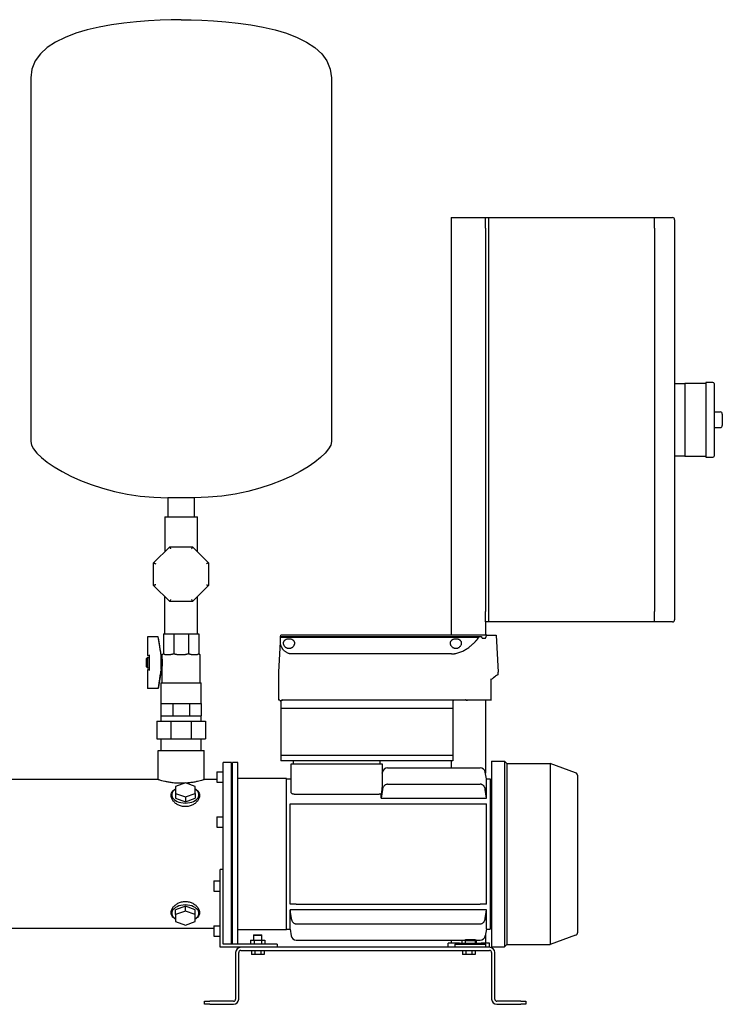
# Model space of a CAD drawing. Header units: millimetres. Extents: x 13 to 1875, y 9 to 959.
# Tile 2 of 6: x 404 to 1082, y 9 to 959. Entities that reach past the tile are written whole.
import ezdxf

# ---------------------------------------------------------------- set-up
doc = ezdxf.new("R2010")
doc.units = ezdxf.units.MM

msp = doc.modelspace()

# ---------------------------------------------------------------- linework, layer by layer
at = {"color": 7, "linetype": 'Continuous', "lineweight": 25}
for p, q in [((414.89, 902.71), (414.89, 551.85)), ((704.89, 902.71), (704.89, 551.85)), ((820.49, 767.96), (820.49, 365.26)), ((820.49, 767.96), (853.49, 767.96)), ((853.49, 767.96), (856.49, 767.96)), ((853.49, 757.96), (853.49, 767.96)), ((856.49, 767.96), (856.49, 757.96)), ((856.49, 767.96), (1016.49, 767.96)), ((1016.49, 757.96), (1016.49, 767.96)), ((1016.49, 767.96), (1034, 767.96)), ((1036, 765.96), (1036, 757.96)), ((853.49, 757.96), (853.49, 387.96)), ((856.49, 757.96), (856.49, 387.96)), ((1016.49, 757.96), (1016.49, 387.96)), ((1036, 757.96), (1036, 387.96)), ((1073, 608.96), (1066, 608.96)), ((1066, 608.96), (1066, 572.96)), ((1036, 607.96), (1046, 607.96)), ((1066, 607.96), (1046, 607.96)), ((1046, 607.96), (1046, 597.96)), ((1074, 607.96), (1074, 537.96)), ((1046, 597.96), (1046, 572.96)), ((1074, 580.46), (1080, 580.46)), ((1046, 572.96), (1046, 547.96)), ((1066, 572.96), (1066, 536.96)), ((1082, 578.46), (1082, 567.46)), ((1074, 565.46), (1080, 565.46)), ((1046, 547.96), (1046, 537.96)), ((1046, 537.96), (1036, 537.96)), ((1046, 537.96), (1066, 537.96)), ((1066, 536.96), (1073, 536.96)), ((572.59, 497.71), (547.19, 497.71)), ((547.19, 497.71), (547.19, 479.36)), ((572.59, 497.71), (572.59, 479.36)), ((544.19, 479.36), (544.19, 445.73)), ((544.19, 479.36), (559.89, 479.36)), ((559.89, 479.36), (575.59, 479.36)), ((575.59, 445.73), (575.59, 479.36)), ((533.39, 434.93), (548.91, 450.46)), ((548.91, 450.46), (570.86, 450.46)), ((570.86, 450.46), (586.39, 434.93)), ((533.39, 412.98), (533.39, 434.93)), ((586.39, 434.93), (586.39, 412.98)), ((548.91, 397.46), (533.39, 412.98)), ((586.39, 412.98), (570.86, 397.46)), ((544.01, 402.35), (544.01, 366.56)), ((575.76, 366.56), (575.76, 402.35)), ((570.86, 397.46), (548.91, 397.46)), ((853.49, 377.96), (853.49, 387.96)), ((856.49, 387.96), (856.49, 377.96)), ((1016.49, 377.96), (1016.49, 387.96)), ((1036, 387.96), (1036, 379.96)), ((853.49, 377.96), (853.49, 365.26)), ((856.49, 377.96), (853.49, 377.96)), ((1016.49, 377.96), (856.49, 377.96)), ((1034, 377.96), (1016.49, 377.96)), ((537.9, 363.56), (527.41, 363.56)), ((527.41, 363.37), (527.41, 363.56)), ((527.41, 363.37), (527.41, 345.43)), ((537.9, 363.37), (527.41, 363.37)), ((537.9, 363.37), (537.9, 363.56)), ((540.91, 344.56), (537.9, 363.56)), ((542.89, 366.56), (542.89, 347.56)), ((542.89, 366.56), (552.84, 366.56)), ((552.84, 366.56), (552.84, 347.56)), ((552.84, 366.56), (566.93, 366.56)), ((566.93, 366.56), (566.93, 347.56)), ((566.93, 366.56), (576.89, 366.56)), ((576.89, 366.56), (576.89, 347.56)), ((655.87, 363.03), (655.9, 363.71)), ((655.87, 363.03), (847.25, 363.03)), ((655.9, 363.71), (655.99, 365.26)), ((655.9, 363.71), (847.98, 363.71)), ((854.76, 365.26), (655.99, 365.26)), ((847.98, 363.71), (849.47, 363.71)), ((850.4, 362.25), (853.65, 362.25)), ((854.76, 365.26), (863.99, 365.26)), ((863.99, 365.26), (865.87, 329.38)), ((654.11, 329.38), (655.64, 358.74)), ((526.41, 342.56), (527.41, 343.56)), ((526.41, 334.56), (526.41, 342.56)), ((527.41, 345.43), (529.41, 345.43)), ((527.41, 343.56), (529.41, 343.56)), ((527.41, 343.56), (527.41, 333.56)), ((529.41, 345.17), (529.41, 346.06)), ((529.41, 331.94), (529.41, 345.17)), ((540.67, 331.94), (540.67, 345.17)), ((540.91, 332.56), (540.91, 344.56)), ((540.91, 343.56), (541.41, 343.56)), ((541.41, 346.56), (541.41, 343.56)), ((541.41, 346.56), (541.89, 346.56)), ((544.21, 346.56), (550.1, 346.56)), ((555.72, 346.56), (559.89, 346.56)), ((559.89, 346.56), (564.05, 346.56)), ((569.67, 346.56), (575.56, 346.56)), ((577.89, 346.56), (578.36, 346.56)), ((578.36, 319.13), (578.36, 346.56)), ((820.73, 347.06), (665.99, 347.06)), ((526.41, 334.56), (527.41, 333.56)), ((527.41, 333.56), (529.41, 333.56)), ((540.91, 332.56), (537.9, 313.56)), ((540.91, 333.56), (541.41, 333.56)), ((541.41, 333.56), (541.41, 319.13)), ((527.41, 331.68), (527.41, 313.74)), ((529.41, 331.68), (527.41, 331.68)), ((529.41, 331.06), (529.41, 331.94)), ((654.15, 302.26), (654.1, 329.33)), ((865.86, 327.77), (865.87, 329.33)), ((537.9, 313.74), (527.41, 313.74)), ((527.41, 313.56), (527.41, 313.74)), ((537.9, 313.56), (527.41, 313.56)), ((537.9, 313.56), (537.9, 313.74)), ((540.41, 319.13), (540.41, 299.13)), ((540.41, 319.13), (559.89, 319.13)), ((559.89, 319.13), (579.36, 319.13)), ((579.36, 299.13), (579.36, 319.13)), ((859.01, 322.59), (858.95, 322.88)), ((858.97, 302.13), (859.01, 322.59)), ((540.41, 299.13), (540.41, 287.13)), ((540.41, 299.13), (546.11, 299.13)), ((546.11, 299.13), (551.82, 299.13)), ((551.82, 299.13), (551.82, 287.13)), ((551.82, 299.13), (559.89, 299.13)), ((559.89, 299.13), (567.95, 299.13)), ((567.95, 299.13), (567.95, 287.13)), ((567.95, 299.13), (573.66, 299.13)), ((573.66, 299.13), (579.36, 299.13)), ((579.36, 299.13), (579.36, 287.13)), ((654.99, 302.26), (654.15, 302.26)), ((656.1, 302.26), (655.99, 302.26)), ((655.99, 302.26), (655.99, 294.26)), ((657.09, 302.26), (656.83, 302.26)), ((836.23, 302.26), (657.09, 302.26)), ((821.99, 301.26), (821.99, 294.26)), ((847.15, 302.26), (836.23, 302.26)), ((858.91, 302.26), (847.15, 302.26)), ((853.49, 302.26), (853.49, 232.13)), ((540.41, 287.13), (540.41, 282.13)), ((540.41, 287.13), (546.11, 287.13)), ((546.11, 287.13), (551.82, 287.13)), ((551.82, 287.13), (559.89, 287.13)), ((559.89, 287.13), (567.95, 287.13)), ((567.95, 287.13), (573.66, 287.13)), ((573.66, 287.13), (579.36, 287.13)), ((579.36, 282.13), (579.36, 287.13)), ((821.99, 294.26), (655.99, 294.26)), ((655.99, 294.26), (655.99, 248.96)), ((821.99, 294.26), (821.99, 248.96)), ((536.39, 282.13), (536.39, 265.13)), ((536.39, 282.13), (550.15, 282.13)), ((550.15, 282.13), (550.15, 265.13)), ((550.15, 282.13), (569.62, 282.13)), ((569.62, 282.13), (569.62, 265.13)), ((569.62, 282.13), (583.39, 282.13)), ((583.39, 282.13), (583.39, 265.13)), ((536.39, 265.13), (550.15, 265.13)), ((540.41, 265.13), (540.41, 253.96)), ((550.15, 265.13), (569.62, 265.13)), ((569.62, 265.13), (583.39, 265.13)), ((579.36, 253.96), (579.36, 265.13)), ((537.64, 253.96), (582.14, 253.96)), ((537.64, 225.71), (537.64, 253.96)), ((582.14, 225.71), (582.14, 253.96)), ((821.99, 248.96), (655.99, 248.96)), ((655.99, 248.96), (655.99, 243.96)), ((821.99, 248.96), (821.99, 243.96)), ((608.49, 242.21), (600.49, 242.21)), ((600.49, 125.39), (600.49, 242.21)), ((608.49, 66.96), (608.49, 242.21)), ((609.49, 240.71), (608.49, 240.71)), ((614.49, 242.21), (609.49, 242.21)), ((609.49, 66.96), (609.49, 242.21)), ((614.49, 66.96), (614.49, 242.21)), ((821.99, 243.96), (655.99, 243.96)), ((665.99, 213.75), (665.99, 240.96)), ((665.99, 240.96), (668.99, 240.96)), ((668.49, 240.96), (668.49, 243.96)), ((668.99, 240.96), (750.99, 240.96)), ((750.99, 240.96), (753.99, 240.96)), ((751.49, 243.96), (751.49, 240.96)), ((753.99, 240.96), (753.99, 220.51)), ((820.49, 243.96), (820.49, 236.96)), ((859.49, 243.51), (871.79, 243.51)), ((859.49, 243.51), (859.49, 64.41)), ((871.79, 243.51), (871.79, 64.41)), ((874.09, 241.21), (871.79, 243.51)), ((874.09, 241.21), (874.09, 66.71)), ((874.09, 241.21), (915.93, 241.21)), ((915.93, 241.21), (915.93, 66.71)), ((940.51, 232.26), (915.93, 241.21)), ((594.49, 233.33), (594.49, 223.33)), ((594.49, 233.33), (600.49, 233.33)), ((753.99, 232.13), (754.11, 232.82)), ((759.03, 236.96), (848.44, 236.96)), ((854.49, 226.46), (853.36, 232.82)), ((942.49, 78.47), (942.49, 229.44)), ((537.64, 225.71), (352.89, 225.71)), ((563.99, 222.57), (554.49, 219.19)), ((554.49, 219.19), (554.49, 212.44)), ((573.49, 219.19), (563.99, 222.57)), ((573.49, 212.44), (573.49, 219.19)), ((594.49, 225.71), (582.14, 225.71)), ((594.49, 223.33), (600.49, 223.33)), ((661.49, 226.96), (614.49, 226.96)), ((661.49, 80.96), (661.49, 226.96)), ((661.49, 226.46), (665.99, 226.46)), ((759.03, 221.31), (848.44, 221.31)), ((854.49, 207.84), (854.49, 226.46)), ((854.49, 226.46), (857.99, 226.46)), ((857.99, 226.46), (857.99, 81.46)), ((857.99, 223.96), (859.49, 223.96)), ((554.49, 212.44), (554.49, 207.71)), ((554.49, 212.44), (563.99, 209.06)), ((563.99, 209.06), (573.49, 212.44)), ((563.99, 209.06), (563.99, 204.33)), ((573.49, 212.44), (573.49, 207.71)), ((668.99, 211.58), (750.99, 211.58)), ((752.99, 207.84), (752.99, 212.15)), ((554.49, 207.71), (563.99, 204.33)), ((563.99, 204.33), (573.49, 207.71)), ((664.99, 105.46), (664.99, 202.46)), ((671.03, 202.46), (848.44, 202.46)), ((752.99, 207.84), (854.49, 207.84)), ((854.49, 105.46), (854.49, 202.46)), ((594.49, 189.76), (600.49, 189.76)), ((594.49, 189.76), (594.49, 179.76)), ((594.49, 179.76), (600.49, 179.76)), ((597.49, 63.96), (597.49, 138.96)), ((600.49, 138.96), (597.49, 138.96)), ((591.49, 128.15), (597.49, 128.15)), ((591.49, 128.15), (591.49, 118.15)), ((600.49, 66.96), (600.49, 125.39)), ((591.49, 118.15), (597.49, 118.15)), ((671.03, 105.46), (848.44, 105.46)), ((563.99, 103.58), (554.49, 100.2)), ((554.49, 95.47), (554.49, 100.2)), ((563.99, 98.85), (554.49, 95.47)), ((554.49, 95.47), (554.49, 88.72)), ((563.99, 98.85), (563.99, 103.58)), ((573.49, 100.2), (563.99, 103.58)), ((573.49, 95.47), (563.99, 98.85)), ((573.49, 95.47), (573.49, 100.2)), ((573.49, 88.72), (573.49, 95.47)), ((854.49, 100.07), (664.99, 100.07)), ((664.99, 81.46), (664.99, 100.07)), ((854.49, 81.46), (854.49, 100.07)), ((554.49, 88.72), (563.99, 85.34)), ((563.99, 85.34), (573.49, 88.72)), ((671.03, 86.6), (848.44, 86.6)), ((591.49, 82.21), (386.49, 82.21)), ((591.49, 84.58), (597.49, 84.58)), ((591.49, 84.58), (591.49, 74.58)), ((661.49, 80.96), (614.49, 80.96)), ((661.49, 81.46), (664.99, 81.46)), ((664.99, 81.46), (666.11, 75.09)), ((854.49, 81.46), (853.36, 75.09)), ((854.49, 81.46), (857.99, 81.46)), ((857.99, 83.96), (859.49, 83.96)), ((591.49, 74.58), (597.49, 74.58)), ((652.49, 66.96), (600.49, 66.96)), ((609.49, 67.21), (608.49, 67.21)), ((626.96, 70.96), (626.96, 66.96)), ((626.96, 70.96), (630.42, 70.96)), ((630.19, 75.96), (629.89, 75.66)), ((629.89, 75.66), (629.89, 70.96)), ((629.89, 75.66), (633.89, 75.66)), ((630.19, 75.96), (633.89, 75.96)), ((630.42, 70.96), (630.42, 66.96)), ((630.42, 70.96), (637.35, 70.96)), ((633.89, 75.96), (637.59, 75.96)), ((633.89, 75.66), (637.89, 75.66)), ((637.35, 70.96), (637.35, 66.96)), ((637.35, 70.96), (640.81, 70.96)), ((637.89, 75.66), (637.59, 75.96)), ((637.89, 70.96), (637.89, 75.66)), ((640.81, 70.96), (640.81, 66.96)), ((652.49, 66.96), (652.49, 63.96)), ((671.03, 70.96), (833.49, 70.96)), ((817.49, 63.96), (817.49, 67.96)), ((828.49, 67.96), (817.49, 67.96)), ((820.49, 70.96), (820.49, 67.96)), ((823.99, 66.96), (823.99, 63.96)), ((823.99, 66.96), (838.99, 66.96)), ((828.49, 67.96), (828.49, 66.96)), ((828.49, 67.96), (838.99, 67.96)), ((830.56, 70.96), (830.56, 67.96)), ((833.49, 70.96), (844.49, 70.96)), ((834.02, 70.96), (833.99, 70.46)), ((833.99, 70.46), (833.99, 67.96)), ((833.99, 70.46), (838.99, 70.46)), ((838.99, 70.46), (843.99, 70.46)), ((838.99, 67.96), (849.49, 67.96)), ((838.99, 66.96), (853.99, 66.96)), ((840.95, 70.96), (840.95, 70.46)), ((843.99, 67.96), (843.99, 70.46)), ((844.49, 70.96), (844.41, 67.96)), ((844.49, 70.96), (848.44, 70.96)), ((849.49, 66.96), (849.49, 67.96)), ((857.49, 67.96), (849.49, 67.96)), ((853.49, 75.78), (853.49, 67.96)), ((853.99, 63.96), (853.99, 66.96)), ((857.49, 63.96), (857.49, 67.96)), ((874.09, 66.71), (871.79, 64.41)), ((874.09, 66.71), (915.93, 66.71)), ((940.51, 75.65), (915.93, 66.71)), ((617.49, 63.96), (597.49, 63.96)), ((612.49, 58.96), (612.49, 13.96)), ((615.49, 13.96), (615.49, 58.96)), ((857.49, 63.96), (617.49, 63.96)), ((617.49, 60.96), (857.49, 60.96)), ((627.89, 60.96), (627.89, 56.96)), ((630.89, 60.96), (630.89, 56.96)), ((636.89, 60.96), (636.89, 56.96)), ((639.89, 60.96), (639.89, 56.96)), ((831.49, 60.96), (831.49, 56.96)), ((834.49, 60.96), (834.49, 56.96)), ((840.49, 60.96), (840.49, 56.96)), ((843.49, 60.96), (843.49, 56.96)), ((859.49, 64.41), (871.79, 64.41)), ((859.49, 58.96), (859.49, 13.96)), ((862.49, 13.96), (862.49, 58.96)), ((630.89, 56.96), (627.89, 56.96)), ((636.89, 56.96), (630.89, 56.96)), ((639.89, 56.96), (636.89, 56.96)), ((834.49, 56.96), (831.49, 56.96)), ((840.49, 56.96), (834.49, 56.96)), ((843.49, 56.96), (840.49, 56.96)), ((582.49, 8.96), (582.49, 11.96)), ((582.49, 11.96), (587.49, 11.96)), ((610.49, 11.96), (587.49, 11.96)), ((887.49, 11.96), (864.49, 11.96)), ((887.49, 11.96), (892.49, 11.96)), ((892.49, 11.96), (892.49, 8.96)), ((587.49, 8.96), (582.49, 8.96)), ((587.49, 8.96), (610.49, 8.96)), ((864.49, 8.96), (887.49, 8.96)), ((892.49, 8.96), (887.49, 8.96))]:
    msp.add_line(p, q, dxfattribs=at)
at = {"color": 7, "linetype": 'Continuous', "lineweight": 25, "flags": 128}
for points in [[(656.1, 301.26), (656.1, 301.82), (656.1, 302.26)], [(554.49, 216.6), (554.42, 216.51), (553.1, 215.46), (552.08, 214.3), (551.38, 213.05), (551.03, 211.75), (551.03, 210.43), (551.38, 209.12), (552.08, 207.87), (553.1, 206.71), (554.42, 205.67), (556, 204.77), (557.8, 204.05), (559.76, 203.52), (561.85, 203.19), (563.99, 203.08)], [(563.99, 203.08), (566.12, 203.19), (568.21, 203.52), (570.17, 204.05), (571.97, 204.77), (573.55, 205.67), (574.87, 206.71), (575.89, 207.87), (576.59, 209.12), (576.94, 210.43), (576.94, 211.75), (576.59, 213.05), (575.89, 214.3), (574.87, 215.46), (573.55, 216.51), (573.49, 216.59)], [(563.99, 104.83), (561.85, 104.72), (559.76, 104.39), (557.8, 103.86), (556, 103.14), (554.42, 102.25), (553.1, 101.2), (552.08, 100.04), (551.38, 98.79), (551.03, 97.49), (551.03, 96.16), (551.38, 94.86), (552.08, 93.61), (553.1, 92.45), (554.42, 91.4), (554.49, 91.32)], [(573.49, 91.32), (573.55, 91.4), (574.87, 92.45), (575.89, 93.61), (576.59, 94.86), (576.94, 96.16), (576.94, 97.49), (576.59, 98.79), (575.89, 100.04), (574.87, 101.2), (573.55, 102.25), (571.97, 103.14), (570.17, 103.86), (568.21, 104.39), (566.12, 104.72), (563.99, 104.83)]]:
    msp.add_lwpolyline(points, dxfattribs=at)
at = {"color": 7, "linetype": 'Continuous', "lineweight": 25}
for centre, radius, start, end in [((1034, 765.96), 2, 0, 90), ((1073, 607.96), 1, 0, 90), ((1080, 578.46), 2, 0, 90), ((1080, 567.46), 2, 270, 0), ((1073, 537.96), 1, 270, 0), ((1034, 379.96), 2, 270, 0), ((655.1, 329.33), 1, 177, 180.1), ((864.86, 327.77), 1, 305.50392, 359.9), ((864.87, 329.33), 1, 359.9, 3), ((759.03, 231.96), 5, 90, 170), ((848.44, 231.96), 5, 10, 90), ((939.49, 229.44), 3, 0, 70), ((939.49, 78.47), 3, 290, 0), ((671.03, 75.96), 5, 190, 270), ((848.44, 75.96), 5, 270, 350), ((617.49, 58.96), 5, 90, 180), ((617.49, 58.96), 2, 90, 180), ((857.49, 58.96), 5, 0, 90), ((857.49, 58.96), 2, 0, 90), ((610.49, 13.96), 2, 270, 0), ((610.49, 13.96), 5, 270, 0), ((864.49, 13.96), 5, 180, 270), ((864.49, 13.96), 2, 180, 270)]:
    msp.add_arc(centre, radius, start, end, dxfattribs=at)
for points in [[(559.89, 958.96), (511.43, 958.96), (414.89, 951.41), (414.89, 902.71)], [(559.89, 958.96), (608.34, 958.96), (704.89, 951.41), (704.89, 902.71)], [(414.89, 551.85), (414.89, 535.28), (473.83, 497.71), (547.19, 497.71)], [(704.89, 551.85), (704.89, 535.28), (645.94, 497.71), (572.59, 497.71)], [(655.64, 358.74), (655.72, 360.25), (655.8, 361.69), (655.87, 363.03)], [(845.8, 361.29), (846.29, 361.88), (846.77, 362.46), (847.25, 363.03)], [(847.25, 363.03), (847.49, 363.25), (847.74, 363.48), (847.98, 363.71)], [(849.47, 363.71), (849.78, 363.23), (850.09, 362.74), (850.4, 362.25)], [(853.65, 362.25), (854.03, 363.25), (854.4, 364.25), (854.76, 365.26)], [(542.89, 347.56), (542.89, 347.43), (542.86, 347.31), (542.82, 347.19)], [(552.82, 347.19), (552.83, 347.31), (552.84, 347.43), (552.84, 347.56)], [(566.96, 347.19), (566.94, 347.31), (566.93, 347.43), (566.93, 347.56)], [(576.95, 347.19), (576.91, 347.31), (576.89, 347.43), (576.89, 347.56)], [(754.11, 216.15), (753.72, 213.38), (753.35, 210.61), (752.99, 207.84)], [(854.49, 207.84), (854.12, 210.61), (853.75, 213.38), (853.36, 216.15)], [(664.99, 202.46), (665.35, 202.46), (665.72, 202.46), (666.11, 202.46)], [(853.36, 202.46), (853.75, 202.46), (854.12, 202.46), (854.49, 202.46)], [(666.11, 105.46), (665.72, 105.46), (665.35, 105.46), (664.99, 105.46)], [(854.49, 105.46), (854.12, 105.46), (853.75, 105.46), (853.36, 105.46)], [(664.99, 100.07), (665.35, 97.3), (665.72, 94.53), (666.11, 91.76)], [(853.36, 91.76), (853.75, 94.53), (854.12, 97.3), (854.49, 100.07)]]:
    msp.add_open_spline(points, degree=3, dxfattribs=at)
for points, knots in [([(548.91, 450.46), (548.91, 450.46), (548.93, 450.41), (549.01, 450.22), (549.07, 450.07), (549.23, 449.67), (549.33, 449.44), (549.53, 448.95), (549.64, 448.69), (549.74, 448.46)], [0, 0, 0, 0, 0.25, 0.25, 0.5, 0.5, 0.75, 0.75, 1, 1, 1, 1]), ([(570.86, 450.46), (570.86, 450.46), (570.84, 450.41), (570.76, 450.22), (570.7, 450.07), (570.54, 449.67), (570.44, 449.44), (570.24, 448.95), (570.13, 448.69), (570.03, 448.46)], [0, 0, 0, 0, 0.25, 0.25, 0.5, 0.5, 0.75, 0.75, 1, 1, 1, 1]), ([(533.39, 434.93), (533.39, 434.93), (533.43, 434.91), (533.62, 434.83), (533.78, 434.77), (534.17, 434.61), (534.4, 434.51), (534.9, 434.31), (535.15, 434.2), (535.39, 434.1)], [0, 0, 0, 0, 0.25, 0.25, 0.5, 0.5, 0.75, 0.75, 1, 1, 1, 1]), ([(586.39, 434.93), (586.39, 434.93), (586.34, 434.91), (586.15, 434.83), (585.99, 434.77), (585.6, 434.61), (585.37, 434.51), (584.88, 434.31), (584.62, 434.2), (584.39, 434.1)], [0, 0, 0, 0, 0.25, 0.25, 0.5, 0.5, 0.75, 0.75, 1, 1, 1, 1]), ([(535.39, 413.81), (535.15, 413.71), (534.9, 413.6), (534.4, 413.4), (534.17, 413.3), (533.78, 413.14), (533.62, 413.08), (533.43, 413), (533.39, 412.98), (533.39, 412.98)], [0, 0, 0, 0, 0.25, 0.25, 0.5, 0.5, 0.75, 0.75, 1, 1, 1, 1]), ([(584.39, 413.81), (584.62, 413.71), (584.88, 413.6), (585.37, 413.4), (585.6, 413.3), (585.99, 413.14), (586.15, 413.08), (586.34, 413), (586.39, 412.98), (586.39, 412.98)], [0, 0, 0, 0, 0.25, 0.25, 0.5, 0.5, 0.75, 0.75, 1, 1, 1, 1]), ([(549.74, 399.46), (549.64, 399.22), (549.53, 398.97), (549.33, 398.47), (549.23, 398.24), (549.07, 397.85), (549.01, 397.69), (548.93, 397.5), (548.91, 397.46), (548.91, 397.46)], [0, 0, 0, 0, 0.25, 0.25, 0.5, 0.5, 0.75, 0.75, 1, 1, 1, 1]), ([(570.03, 399.46), (570.13, 399.22), (570.24, 398.97), (570.44, 398.47), (570.54, 398.24), (570.7, 397.85), (570.76, 397.69), (570.84, 397.5), (570.86, 397.46), (570.86, 397.46)], [0, 0, 0, 0, 0.25, 0.25, 0.5, 0.5, 0.75, 0.75, 1, 1, 1, 1]), ([(540.58, 346.06), (540.5, 346.59), (540.32, 347.79), (540.02, 349.77), (539.66, 352.12), (539.2, 355.11), (538.6, 358.9), (538.15, 361.78), (537.9, 363.37)], [0, 0, 0, 0, 0.0929725, 0.2072947, 0.3429673, 0.4999905, 0.7241432, 1, 1, 1, 1]), ([(658.74, 357.42), (658.74, 357.49), (658.74, 357.62), (658.75, 357.82), (658.78, 358.02), (658.81, 358.22), (658.85, 358.41), (658.91, 358.6), (658.97, 358.78), (659.12, 359.16), (659.41, 359.7), (659.9, 360.25), (660.37, 360.64), (660.9, 361), (661.69, 361.38), (662.79, 361.67), (663.98, 361.77), (665.18, 361.67), (666.28, 361.38), (667.07, 361), (667.6, 360.64), (668.08, 360.25), (668.56, 359.7), (668.89, 359.1), (669.07, 358.59), (669.17, 358.21), (669.22, 357.82), (669.23, 357.55), (669.24, 357.42)], [0, 0, 0, 0, 0.016024, 0.031896, 0.047633, 0.063252, 0.078771, 0.094205, 0.109575, 0.124897, 0.18867, 0.249769, 0.281384, 0.312251, 0.37479, 0.437377, 0.499809, 0.562264, 0.624905, 0.687643, 0.718675, 0.750472, 0.811615, 0.875443, 0.906051, 0.93692, 0.968191, 1, 1, 1, 1]), ([(819.74, 357.42), (819.74, 357.49), (819.74, 357.62), (819.75, 357.82), (819.78, 358.02), (819.81, 358.22), (819.85, 358.41), (819.91, 358.6), (819.97, 358.78), (820.12, 359.16), (820.41, 359.7), (820.9, 360.25), (821.37, 360.64), (821.9, 361), (822.69, 361.38), (823.79, 361.67), (824.98, 361.77), (826.18, 361.67), (827.28, 361.38), (828.07, 361), (828.6, 360.64), (829.08, 360.25), (829.56, 359.7), (829.89, 359.1), (830.07, 358.59), (830.17, 358.21), (830.22, 357.82), (830.23, 357.55), (830.24, 357.42)], [0, 0, 0, 0, 0.016024, 0.031896, 0.047633, 0.063252, 0.078771, 0.094205, 0.109575, 0.124897, 0.18867, 0.249769, 0.281384, 0.312251, 0.37479, 0.437377, 0.499809, 0.562264, 0.624905, 0.687643, 0.718675, 0.750472, 0.811615, 0.875443, 0.906051, 0.93692, 0.968191, 1, 1, 1, 1]), ([(820.73, 347.06), (820.87, 347.06), (821.15, 347.06), (821.57, 347.08), (821.98, 347.1), (822.4, 347.12), (822.82, 347.16), (823.24, 347.2), (823.65, 347.26), (824.07, 347.32), (824.49, 347.39), (825.44, 347.56), (826.93, 347.92), (828.87, 348.55), (830.75, 349.33), (832.51, 350.2), (834.22, 351.16), (836.35, 352.52), (838.33, 353.98), (840.14, 355.49), (841.42, 356.64), (842.64, 357.8), (843.59, 358.77), (844.31, 359.55), (844.83, 360.13), (845.33, 360.71), (845.64, 361.1), (845.8, 361.29)], [0, 0, 0, 0, 0.0124, 0.024807, 0.037228, 0.04967, 0.062141, 0.074647, 0.087196, 0.099794, 0.112449, 0.125167, 0.186834, 0.250667, 0.311763, 0.375337, 0.436902, 0.500684, 0.624947, 0.68665, 0.749369, 0.811801, 0.874688, 0.906033, 0.937357, 0.968674, 1, 1, 1, 1]), ([(665.99, 347.06), (665.9, 347.06), (665.73, 347.06), (665.48, 347.08), (665.22, 347.1), (664.97, 347.13), (664.71, 347.17), (664.46, 347.21), (664.21, 347.27), (663.95, 347.33), (663.7, 347.4), (663.15, 347.58), (662.29, 347.94), (661.25, 348.54), (660.29, 349.25), (659.46, 350.01), (658.69, 350.83), (657.8, 351.96), (657.07, 353.15), (656.51, 354.33), (656.15, 355.26), (655.89, 356.15), (655.75, 356.89), (655.67, 357.47), (655.64, 357.91), (655.63, 358.33), (655.64, 358.6), (655.64, 358.74)], [0, 0, 0, 0, 0.0121174, 0.0242842, 0.0365135, 0.0488177, 0.0612095, 0.0737011, 0.0863043, 0.0990307, 0.1118915, 0.1248977, 0.1847633, 0.2501066, 0.3093891, 0.3750284, 0.4338551, 0.5000814, 0.6244646, 0.6870898, 0.7498469, 0.8176396, 0.8750363, 0.9081879, 0.9400617, 0.9706636, 1, 1, 1, 1]), ([(669.24, 357.42), (669.23, 357.35), (669.23, 357.21), (669.22, 357), (669.19, 356.79), (669.16, 356.58), (669.11, 356.36), (669.06, 356.15), (668.99, 355.94), (668.84, 355.52), (668.55, 354.9), (667.98, 354.09), (667.26, 353.36), (666.49, 352.83), (665.8, 352.5), (665.22, 352.31), (664.62, 352.19), (663.99, 352.15), (663.37, 352.19), (662.76, 352.31), (662.19, 352.5), (661.49, 352.82), (660.72, 353.35), (659.99, 354.08), (659.42, 354.89), (659.1, 355.59), (658.91, 356.15), (658.81, 356.58), (658.75, 357), (658.74, 357.28), (658.74, 357.42)], [0, 0, 0, 0, 0.0156598, 0.031275, 0.0468615, 0.0624356, 0.0780136, 0.0936116, 0.1092459, 0.1249326, 0.1881024, 0.2490914, 0.3140444, 0.374185, 0.4061971, 0.4369459, 0.4685455, 0.4995909, 0.5307153, 0.562422, 0.5931857, 0.6252252, 0.6853383, 0.7502808, 0.8115665, 0.8750721, 0.9063902, 0.9375644, 0.9687244, 1, 1, 1, 1]), ([(830.24, 357.42), (830.23, 357.35), (830.23, 357.21), (830.22, 357), (830.19, 356.79), (830.16, 356.58), (830.11, 356.36), (830.06, 356.15), (829.99, 355.94), (829.84, 355.52), (829.55, 354.9), (828.98, 354.09), (828.26, 353.36), (827.49, 352.83), (826.8, 352.5), (826.22, 352.31), (825.62, 352.19), (824.99, 352.15), (824.37, 352.19), (823.76, 352.31), (823.19, 352.5), (822.49, 352.82), (821.72, 353.35), (820.99, 354.08), (820.42, 354.89), (820.1, 355.59), (819.91, 356.15), (819.81, 356.58), (819.75, 357), (819.74, 357.28), (819.74, 357.42)], [0, 0, 0, 0, 0.01566, 0.031275, 0.046861, 0.062436, 0.078014, 0.093612, 0.109246, 0.124933, 0.188102, 0.249091, 0.314044, 0.374185, 0.406197, 0.436946, 0.468546, 0.499591, 0.530715, 0.562422, 0.593186, 0.625225, 0.685338, 0.750281, 0.811567, 0.875072, 0.90639, 0.937564, 0.968724, 1, 1, 1, 1]), ([(540.58, 346.06), (540.59, 346.03), (540.59, 345.97), (540.61, 345.88), (540.62, 345.78), (540.63, 345.66), (540.65, 345.54), (540.66, 345.43), (540.67, 345.33), (540.67, 345.24), (540.67, 345.2), (540.67, 345.17)], [0, 0, 0, 0, 0.084039, 0.167035, 0.249682, 0.375148, 0.499666, 0.624214, 0.74899, 0.874827, 1, 1, 1, 1]), ([(541.41, 333.56), (541.41, 333.56), (541.41, 333.56), (541.41, 333.57), (541.42, 333.59), (541.43, 333.63), (541.44, 333.67), (541.45, 333.72), (541.47, 333.78), (541.49, 333.85), (541.52, 333.97), (541.56, 334.14), (541.62, 334.38), (541.68, 334.67), (541.77, 335.1), (541.89, 335.76), (542, 336.62), (542.08, 337.57), (542.11, 338.55), (542.08, 339.54), (542, 340.48), (541.89, 341.35), (541.77, 342), (541.68, 342.44), (541.62, 342.73), (541.56, 342.97), (541.51, 343.17), (541.47, 343.32), (541.45, 343.43), (541.43, 343.5), (541.41, 343.55), (541.41, 343.55), (541.41, 343.56)], [0, 0, 0, 0, 0.013224, 0.02661, 0.040161, 0.053878, 0.067763, 0.081817, 0.096042, 0.11044, 0.125011, 0.154865, 0.187702, 0.214234, 0.250065, 0.312648, 0.375003, 0.437409, 0.499941, 0.562209, 0.624832, 0.687206, 0.749697, 0.785717, 0.812326, 0.844962, 0.87465, 0.900829, 0.926445, 0.951506, 0.976021, 1, 1, 1, 1]), ([(542.82, 347.19), (542.81, 347.17), (542.79, 347.13), (542.76, 347.07), (542.73, 347.01), (542.69, 346.96), (542.65, 346.91), (542.61, 346.86), (542.54, 346.79), (542.43, 346.71), (542.3, 346.64), (542.16, 346.59), (542.02, 346.56), (541.93, 346.56), (541.89, 346.56)], [0, 0, 0, 0, 0.029348, 0.06056, 0.093854, 0.12941, 0.167375, 0.207871, 0.250997, 0.368052, 0.499984, 0.647603, 0.814155, 1, 1, 1, 1]), ([(544.21, 346.56), (544.15, 346.56), (544.03, 346.56), (543.87, 346.57), (543.72, 346.58), (543.54, 346.62), (543.36, 346.67), (543.19, 346.75), (543.07, 346.84), (542.99, 346.91), (542.92, 347), (542.86, 347.09), (542.83, 347.16), (542.82, 347.19)], [0, 0, 0, 0, 0.111268, 0.214816, 0.310698, 0.398987, 0.559578, 0.699041, 0.7721, 0.838226, 0.897838, 0.951503, 1, 1, 1, 1]), ([(552.82, 347.19), (552.79, 347.17), (552.75, 347.13), (552.68, 347.07), (552.59, 347.01), (552.5, 346.96), (552.4, 346.91), (552.29, 346.86), (552.11, 346.79), (551.84, 346.71), (551.47, 346.64), (551.05, 346.59), (550.59, 346.56), (550.27, 346.56), (550.1, 346.56)], [0, 0, 0, 0, 0.029348, 0.06056, 0.093854, 0.12941, 0.167375, 0.207871, 0.250997, 0.368052, 0.499984, 0.647603, 0.814155, 1, 1, 1, 1]), ([(555.72, 346.56), (555.61, 346.56), (555.39, 346.56), (555.07, 346.57), (554.77, 346.58), (554.43, 346.62), (554.04, 346.67), (553.67, 346.75), (553.41, 346.84), (553.22, 346.91), (553.06, 347), (552.93, 347.09), (552.85, 347.16), (552.82, 347.19)], [0, 0, 0, 0, 0.1112681, 0.2148157, 0.3106985, 0.3989867, 0.5595776, 0.6990412, 0.7720998, 0.8382265, 0.8978379, 0.951503, 1, 1, 1, 1]), ([(566.96, 347.19), (566.93, 347.17), (566.89, 347.13), (566.82, 347.07), (566.73, 347.01), (566.64, 346.96), (566.54, 346.91), (566.42, 346.86), (566.24, 346.79), (565.95, 346.71), (565.56, 346.64), (565.11, 346.59), (564.6, 346.56), (564.24, 346.56), (564.05, 346.56)], [0, 0, 0, 0, 0.029348, 0.06056, 0.093854, 0.12941, 0.167375, 0.207871, 0.250997, 0.368052, 0.499984, 0.647603, 0.814155, 1, 1, 1, 1]), ([(569.67, 346.56), (569.57, 346.56), (569.38, 346.56), (569.09, 346.57), (568.83, 346.58), (568.51, 346.62), (568.14, 346.67), (567.79, 346.75), (567.54, 346.84), (567.36, 346.91), (567.2, 347), (567.07, 347.09), (566.99, 347.16), (566.96, 347.19)], [0, 0, 0, 0, 0.111268, 0.214816, 0.310698, 0.398987, 0.559578, 0.699041, 0.7721, 0.838226, 0.897838, 0.951503, 1, 1, 1, 1]), ([(576.95, 347.19), (576.95, 347.17), (576.93, 347.13), (576.9, 347.07), (576.86, 347.01), (576.82, 346.96), (576.78, 346.91), (576.73, 346.86), (576.64, 346.79), (576.52, 346.71), (576.33, 346.64), (576.11, 346.59), (575.85, 346.56), (575.66, 346.56), (575.56, 346.56)], [0, 0, 0, 0, 0.029348, 0.06056, 0.093854, 0.12941, 0.167375, 0.207871, 0.250997, 0.368052, 0.499984, 0.647603, 0.814155, 1, 1, 1, 1]), ([(577.89, 346.56), (577.86, 346.56), (577.81, 346.56), (577.72, 346.57), (577.64, 346.58), (577.54, 346.62), (577.41, 346.67), (577.28, 346.75), (577.19, 346.84), (577.12, 346.91), (577.05, 347), (577, 347.09), (576.97, 347.16), (576.95, 347.19)], [0, 0, 0, 0, 0.111268, 0.214816, 0.310698, 0.398987, 0.559578, 0.699041, 0.7721, 0.838226, 0.897838, 0.951503, 1, 1, 1, 1]), ([(537.9, 313.74), (538.15, 315.33), (538.6, 318.21), (539.24, 322.28), (539.77, 325.72), (540.22, 328.61), (540.47, 330.31), (540.58, 331.06)], [0, 0, 0, 0, 0.2758357, 0.5000079, 0.7046231, 0.8712867, 1, 1, 1, 1]), ([(540.67, 331.94), (540.67, 331.92), (540.67, 331.89), (540.67, 331.84), (540.67, 331.77), (540.66, 331.68), (540.65, 331.57), (540.63, 331.45), (540.62, 331.32), (540.6, 331.19), (540.59, 331.1), (540.58, 331.06)], [0, 0, 0, 0, 0.083321, 0.1662, 0.249628, 0.374355, 0.499559, 0.623484, 0.748971, 0.87394, 1, 1, 1, 1]), ([(865.44, 326.96), (865.34, 326.89), (865.14, 326.74), (863.61, 325.65), (861.56, 324.19), (859.84, 322.96), (859.01, 322.36)], [0, 0, 0, 0, 0.281736, 0.56592, 0.790939, 1, 1, 1, 1]), ([(654.99, 302.26), (655.02, 302.25), (655.08, 302.25), (655.17, 302.24), (655.26, 302.22), (655.35, 302.19), (655.44, 302.15), (655.55, 302.08), (655.68, 301.98), (655.8, 301.84), (655.88, 301.7), (655.93, 301.58), (655.96, 301.47), (655.98, 301.36), (655.98, 301.29), (655.99, 301.26)], [0, 0, 0, 0, 0.09473, 0.184561, 0.269643, 0.350152, 0.426298, 0.498326, 0.631992, 0.748617, 0.814174, 0.874219, 0.917797, 0.959226, 1, 1, 1, 1]), ([(656.1, 301.26), (656.1, 301.29), (656.1, 301.34), (656.11, 301.43), (656.12, 301.52), (656.14, 301.6), (656.17, 301.72), (656.23, 301.86), (656.32, 302.01), (656.43, 302.12), (656.56, 302.2), (656.69, 302.25), (656.78, 302.25), (656.83, 302.26)], [0, 0, 0, 0, 0.049939, 0.099382, 0.148872, 0.198948, 0.250132, 0.372681, 0.500013, 0.622659, 0.750115, 0.873467, 1, 1, 1, 1]), ([(657.09, 302.26), (657.12, 302.26), (657.18, 302.26), (657.27, 302.27), (657.38, 302.3), (657.5, 302.35), (657.59, 302.41), (657.63, 302.44)], [0, 0, 0, 0, 0.165958, 0.331959, 0.498952, 0.752233, 1, 1, 1, 1]), ([(657.63, 302.44), (657.66, 302.46), (657.7, 302.49), (657.77, 302.54), (657.85, 302.6), (657.94, 302.67), (658.04, 302.74), (658.14, 302.83), (658.26, 302.92), (658.37, 303.02), (658.45, 303.08), (658.47, 303.1)], [0, 0, 0, 0, 0.083697, 0.175739, 0.276081, 0.384605, 0.501121, 0.611645, 0.750604, 0.914626, 1, 1, 1, 1]), ([(822.99, 302.26), (822.87, 302.26), (822.74, 302.23), (822.49, 302.14), (822.38, 302.06), (822.18, 301.87), (822.1, 301.75), (822.01, 301.5), (821.99, 301.37), (821.99, 301.26)], [0, 0, 0, 0, 0.25, 0.25, 0.5, 0.5, 0.75, 0.75, 1, 1, 1, 1]), ([(834.06, 303.1), (834.09, 303.07), (834.16, 303.02), (834.27, 302.95), (834.39, 302.86), (834.53, 302.76), (834.64, 302.69), (834.69, 302.66)], [0, 0, 0, 0, 0.165675, 0.332392, 0.499984, 0.754209, 1, 1, 1, 1]), ([(834.69, 302.66), (834.72, 302.64), (834.79, 302.59), (834.91, 302.53), (835.03, 302.48), (835.16, 302.43), (835.3, 302.39), (835.48, 302.34), (835.7, 302.29), (835.96, 302.26), (836.14, 302.26), (836.23, 302.26)], [0, 0, 0, 0, 0.0746463, 0.1524352, 0.2336546, 0.3185577, 0.4073662, 0.5002736, 0.6655259, 0.8318188, 1, 1, 1, 1]), ([(563.15, 222.27), (562.07, 222.23), (559.53, 222.11), (555.49, 222.27), (551.28, 222.67), (547.42, 223.27), (544.05, 223.96), (541.28, 224.65), (539.22, 225.22), (537.89, 225.63), (537.72, 225.68), (537.64, 225.71)], [0, 0, 0, 0, 0.085332, 0.199937, 0.314064, 0.428504, 0.543063, 0.657046, 0.771646, 0.885521, 1, 1, 1, 1]), ([(582.14, 225.71), (582.05, 225.68), (581.88, 225.63), (580.55, 225.22), (578.49, 224.65), (575.72, 223.96), (572.34, 223.27), (568.61, 222.67), (565.91, 222.45), (564.62, 222.34)], [0, 0, 0, 0, 0.144549, 0.28956, 0.43389, 0.578928, 0.723493, 0.868054, 1, 1, 1, 1]), ([(753.99, 220.51), (753.99, 220.46), (753.98, 220.4), (753.97, 220.26), (753.97, 220.19), (753.95, 219.96), (753.93, 219.8), (753.88, 219.3), (753.84, 218.95), (753.72, 217.9), (753.63, 217.19), (753.45, 215.76), (753.36, 215.05), (753.17, 213.6), (753.08, 212.88), (752.99, 212.15)], [0, 0, 0, 0, 0.03125, 0.03125, 0.0625, 0.0625, 0.125, 0.125, 0.25, 0.25, 0.5, 0.5, 0.75, 0.75, 1, 1, 1, 1]), ([(759.03, 221.31), (758.7, 221.31), (758.38, 221.27), (757.76, 221.12), (757.45, 221.01), (756.87, 220.72), (756.6, 220.54), (756.08, 220.14), (755.85, 219.91), (755.43, 219.42), (755.23, 219.16), (754.89, 218.61), (754.75, 218.32), (754.49, 217.72), (754.39, 217.41), (754.22, 216.79), (754.15, 216.47), (754.11, 216.15)], [0, 0, 0, 0, 0.125, 0.125, 0.25, 0.25, 0.375, 0.375, 0.5, 0.5, 0.625, 0.625, 0.75, 0.75, 0.875, 0.875, 1, 1, 1, 1]), ([(853.36, 216.15), (853.27, 216.79), (853.11, 217.42), (852.73, 218.31), (852.58, 218.6), (852.24, 219.15), (852.05, 219.41), (851.63, 219.9), (851.39, 220.13), (850.88, 220.54), (850.61, 220.71), (850.18, 220.93), (850.02, 221), (849.72, 221.11), (849.56, 221.16), (849.09, 221.27), (848.77, 221.31), (848.44, 221.31)], [0, 0, 0, 0, 0.25, 0.25, 0.375, 0.375, 0.5, 0.5, 0.625, 0.625, 0.75, 0.75, 0.8125, 0.8125, 0.875, 0.875, 1, 1, 1, 1]), ([(563.99, 199.67), (562.71, 199.77), (560.15, 199.96), (556.7, 201.37), (553.88, 203.32), (551.8, 205.63), (550.52, 208.1), (550.09, 210.54), (550.52, 212.82), (551.85, 214.79), (553.22, 216.06), (554.33, 216.53), (554.49, 216.6)], [0, 0, 0, 0, 0.108911, 0.218176, 0.327495, 0.436616, 0.545731, 0.655018, 0.764074, 0.872878, 0.982049, 1, 1, 1, 1]), ([(573.49, 216.59), (573.65, 216.52), (574.76, 216.05), (576.14, 214.77), (577.46, 212.79), (577.88, 210.51), (577.44, 208.07), (576.16, 205.62), (574.08, 203.31), (571.26, 201.37), (567.82, 199.96), (565.26, 199.77), (563.99, 199.67)], [0, 0, 0, 0, 0.018864, 0.128151, 0.237207, 0.346049, 0.455226, 0.564256, 0.672882, 0.781862, 0.890926, 1, 1, 1, 1]), ([(668.99, 211.58), (668.76, 211.58), (668.55, 211.6), (668.12, 211.67), (667.92, 211.72), (667.54, 211.85), (667.36, 211.93), (667.04, 212.11), (666.89, 212.21), (666.63, 212.42), (666.52, 212.53), (666.33, 212.76), (666.24, 212.88), (666.05, 213.25), (665.99, 213.5), (665.99, 213.75)], [0, 0, 0, 0, 0.125, 0.125, 0.25, 0.25, 0.375, 0.375, 0.5, 0.5, 0.625, 0.625, 0.75, 0.75, 1, 1, 1, 1]), ([(752.99, 212.15), (752.86, 212.07), (752.72, 211.99), (752.42, 211.85), (752.26, 211.79), (751.92, 211.69), (751.74, 211.65), (751.37, 211.59), (751.18, 211.58), (750.99, 211.58)], [0, 0, 0, 0, 0.25, 0.25, 0.5, 0.5, 0.75, 0.75, 1, 1, 1, 1]), ([(666.11, 202.46), (666.2, 202.46), (666.36, 202.46), (666.74, 202.46), (666.89, 202.46), (667.23, 202.46), (667.42, 202.46), (667.84, 202.46), (668.08, 202.46), (668.59, 202.46), (668.86, 202.46), (669.3, 202.46), (669.45, 202.46), (669.75, 202.46), (669.91, 202.46), (670.38, 202.46), (670.7, 202.46), (671.03, 202.46)], [0, 0, 0, 0, 0.25, 0.25, 0.375, 0.375, 0.5, 0.5, 0.625, 0.625, 0.75, 0.75, 0.8125, 0.8125, 0.875, 0.875, 1, 1, 1, 1]), ([(848.44, 202.46), (848.77, 202.46), (849.09, 202.46), (849.71, 202.46), (850.02, 202.46), (850.6, 202.46), (850.87, 202.46), (851.39, 202.46), (851.62, 202.46), (852.04, 202.46), (852.24, 202.46), (852.58, 202.46), (852.72, 202.46), (852.98, 202.46), (853.08, 202.46), (853.25, 202.46), (853.32, 202.46), (853.36, 202.46)], [0, 0, 0, 0, 0.125, 0.125, 0.25, 0.25, 0.375, 0.375, 0.5, 0.5, 0.625, 0.625, 0.75, 0.75, 0.875, 0.875, 1, 1, 1, 1]), ([(554.49, 91.32), (554.32, 91.39), (553.21, 91.86), (551.84, 93.14), (550.51, 95.12), (550.09, 97.4), (550.53, 99.84), (551.81, 102.3), (553.9, 104.61), (556.72, 106.55), (560.16, 107.95), (562.71, 108.14), (563.99, 108.24)], [0, 0, 0, 0, 0.018837, 0.127967, 0.237091, 0.346387, 0.455452, 0.564265, 0.673444, 0.782474, 0.891005, 1, 1, 1, 1]), ([(563.99, 108.24), (565.26, 108.14), (567.82, 107.95), (571.27, 106.54), (574.09, 104.59), (576.18, 102.27), (577.45, 99.81), (577.88, 97.38), (577.45, 95.1), (576.12, 93.13), (574.75, 91.85), (573.65, 91.38), (573.49, 91.32)], [0, 0, 0, 0, 0.109047, 0.218257, 0.327537, 0.43682, 0.545872, 0.654709, 0.763882, 0.872907, 0.981529, 1, 1, 1, 1]), ([(671.03, 105.46), (670.7, 105.46), (670.38, 105.46), (669.76, 105.46), (669.45, 105.46), (668.87, 105.46), (668.6, 105.46), (668.08, 105.46), (667.85, 105.46), (667.43, 105.46), (667.23, 105.46), (666.89, 105.46), (666.75, 105.46), (666.49, 105.46), (666.39, 105.46), (666.22, 105.46), (666.15, 105.46), (666.11, 105.46)], [0, 0, 0, 0, 0.125, 0.125, 0.25, 0.25, 0.375, 0.375, 0.5, 0.5, 0.625, 0.625, 0.75, 0.75, 0.875, 0.875, 1, 1, 1, 1]), ([(853.36, 105.46), (853.27, 105.46), (853.11, 105.46), (852.73, 105.46), (852.58, 105.46), (852.24, 105.46), (852.05, 105.46), (851.63, 105.46), (851.39, 105.46), (850.88, 105.46), (850.61, 105.46), (850.18, 105.46), (850.02, 105.46), (849.72, 105.46), (849.56, 105.46), (849.09, 105.46), (848.77, 105.46), (848.44, 105.46)], [0, 0, 0, 0, 0.25, 0.25, 0.375, 0.375, 0.5, 0.5, 0.625, 0.625, 0.75, 0.75, 0.8125, 0.8125, 0.875, 0.875, 1, 1, 1, 1]), ([(666.11, 91.76), (666.2, 91.12), (666.36, 90.5), (666.74, 89.6), (666.89, 89.31), (667.23, 88.76), (667.42, 88.5), (667.84, 88.01), (668.08, 87.78), (668.59, 87.38), (668.86, 87.2), (669.3, 86.98), (669.45, 86.92), (669.75, 86.8), (669.91, 86.76), (670.38, 86.64), (670.7, 86.6), (671.03, 86.6)], [0, 0, 0, 0, 0.25, 0.25, 0.375, 0.375, 0.5, 0.5, 0.625, 0.625, 0.75, 0.75, 0.8125, 0.8125, 0.875, 0.875, 1, 1, 1, 1]), ([(848.44, 86.6), (848.77, 86.6), (849.09, 86.64), (849.71, 86.79), (850.02, 86.91), (850.6, 87.19), (850.87, 87.37), (851.39, 87.77), (851.62, 88), (852.04, 88.49), (852.24, 88.75), (852.58, 89.3), (852.72, 89.59), (852.98, 90.19), (853.08, 90.5), (853.25, 91.12), (853.32, 91.44), (853.36, 91.76)], [0, 0, 0, 0, 0.125, 0.125, 0.25, 0.25, 0.375, 0.375, 0.5, 0.5, 0.625, 0.625, 0.75, 0.75, 0.875, 0.875, 1, 1, 1, 1]), ([(844.49, 70.96), (844.49, 70.96), (844.45, 70.96), (844.34, 70.96), (844.3, 70.97), (844.2, 70.97), (844.14, 70.98), (843.93, 70.99), (843.76, 71), (843.36, 71.02), (843.13, 71.03), (842.62, 71.06), (842.34, 71.07), (841.74, 71.09), (841.42, 71.1), (840.75, 71.12), (840.41, 71.13), (839.7, 71.14), (839.34, 71.14), (838.62, 71.14), (838.27, 71.14), (837.73, 71.13), (837.56, 71.13), (837.21, 71.12), (837.04, 71.12), (836.55, 71.1), (836.23, 71.09), (835.63, 71.07), (835.35, 71.06), (834.84, 71.03), (834.61, 71.02), (834.21, 71), (834.04, 70.99), (833.84, 70.98), (833.77, 70.97), (833.67, 70.97), (833.63, 70.96), (833.52, 70.96), (833.49, 70.96), (833.49, 70.96)], [0, 0, 0, 0, 0.0625, 0.0625, 0.09375, 0.09375, 0.125, 0.125, 0.1875, 0.1875, 0.25, 0.25, 0.3125, 0.3125, 0.375, 0.375, 0.4375, 0.4375, 0.5, 0.5, 0.5625, 0.5625, 0.59375, 0.59375, 0.625, 0.625, 0.6875, 0.6875, 0.75, 0.75, 0.8125, 0.8125, 0.875, 0.875, 0.90625, 0.90625, 0.9375, 0.9375, 1, 1, 1, 1])]:
    msp.add_open_spline(points, degree=3, knots=knots, dxfattribs=at)

doc.saveas('drawing.dxf')
